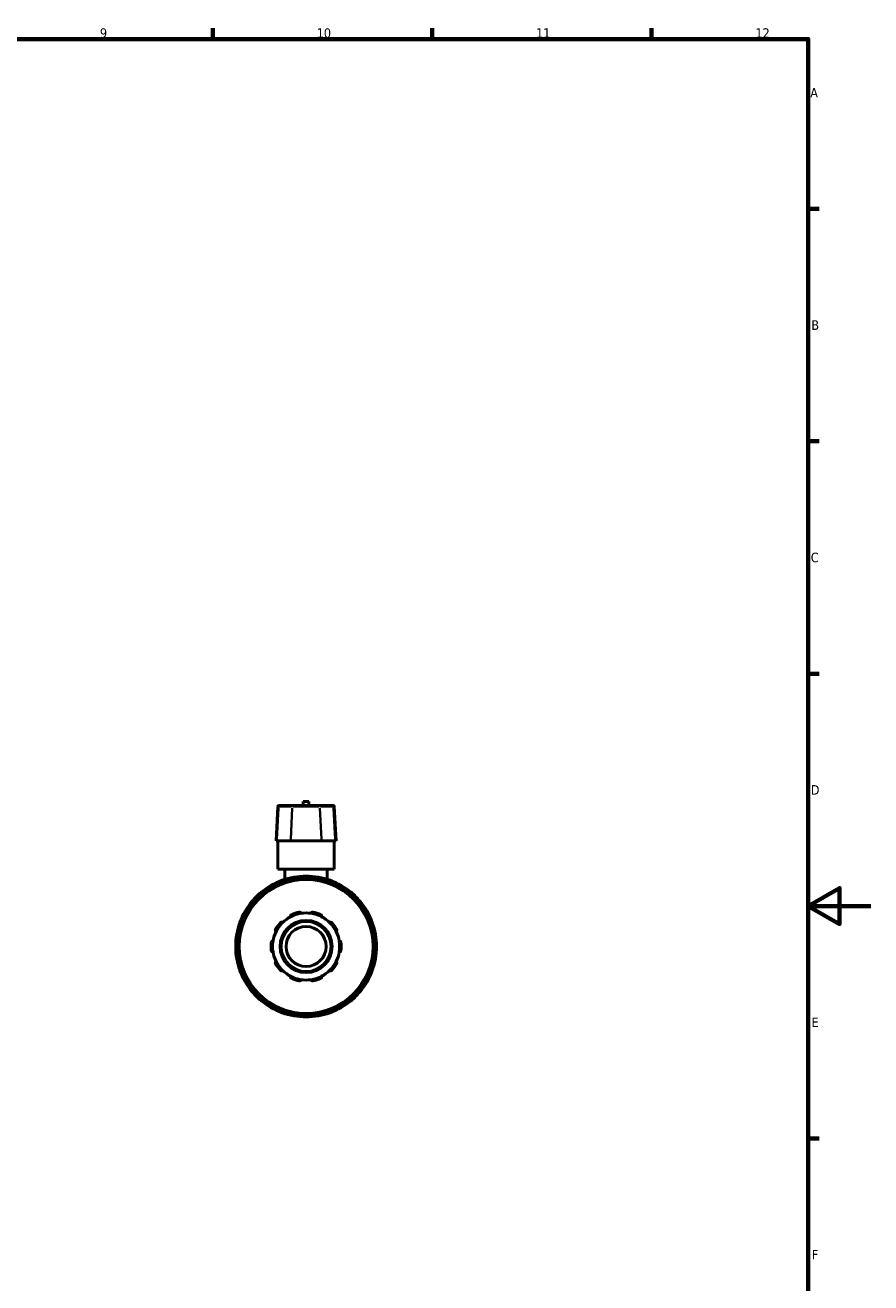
# Model space of a CAD drawing. Header units: millimetres. Extents: x 0 to 900, y -241 to 602.
# Tile 11 of 11: x 571 to 841, y 177 to 578. Entities that reach past the tile are written whole.
import ezdxf

# ---------------------------------------------------------------- set-up
doc = ezdxf.new("R2010")
doc.units = ezdxf.units.MM
for name, color, linetype, lineweight in [('Border (ANSI)', 7, 'Continuous', 70), ('Visible (ANSI)', 7, 'Continuous', 50), ('Visible Narrow (ANSI)', 7, 'Continuous', 35)]:
    doc.layers.add(name, color=color, linetype=linetype, lineweight=lineweight)
doc.styles.add('Note Text (ANSI)', font='tahoma.ttf')

# ---------------------------------------------------------------- blocks, each defined once
blk = doc.blocks.new('Borders Default Border')
at = {"layer": 'Border (ANSI)'}
for p, q in [((630.75, 574), (630.75, 577.45)), ((700.83, 574), (700.83, 577.45)), ((770.92, 574), (770.92, 577.45)), ((821, 519.75), (824.45, 519.75)), ((821, 445.5), (824.45, 445.5)), ((821, 371.25), (824.45, 371.25)), ((821, 222.75), (824.45, 222.75))]:
    blk.add_line(p, q, dxfattribs=at)
at = {"layer": 'Border (ANSI)', "flags": 128}
for points in [[(20, 20), (20, 574), (821, 574), (821, 20), (20, 20)], [(841, 297), (821, 297), (831, 302.77), (831, 291.23), (821, 297)]]:
    blk.add_lwpolyline(points, dxfattribs=at)
at = {"layer": 'Border (ANSI)', "attachment_point": 7, "style": 'Note Text (ANSI)'}
for s, insert, char_height in [('9', (594.7, 574.34), 3.05), ('10', (663.96, 574.34), 3.048), ('11', (734.04, 574.4), 3.048), ('12', (804.13, 574.4), 3.048), ('A', (821.63, 555.35), 3.05), ('B', (821.99, 481.1), 3.05), ('C', (821.8, 406.8), 3.05), ('D', (821.81, 332.6), 3.05), ('E', (822.05, 258.35), 3.05), ('F', (822.14, 184.1), 3.05)]:
    blk.add_mtext(s, dxfattribs=dict(at, insert=insert, char_height=char_height))

msp = doc.modelspace()

# ---------------------------------------------------------------- linework, layer by layer
at = {"layer": 'Visible (ANSI)'}
for p, q in [((661.469, 330.442), (659.669, 330.442)), ((659.669, 329.092), (659.669, 330.442)), ((661.469, 329.092), (661.469, 330.442)), ((651.553, 328.789), (650.98, 317.842)), ((651.873, 329.092), (652.108, 329.092)), ((656.486, 329.092), (652.108, 329.092)), ((656.486, 329.092), (664.652, 329.092)), ((669.031, 329.092), (664.652, 329.092)), ((669.031, 329.092), (669.265, 329.092)), ((669.585, 328.789), (670.159, 317.842)), ((651.238, 317.842), (650.98, 317.842)), ((651.238, 317.842), (655.617, 317.842)), ((651.569, 308.842), (651.569, 317.842)), ((665.521, 317.842), (655.617, 317.842)), ((665.521, 317.842), (669.9, 317.842)), ((669.569, 308.842), (669.569, 317.842)), ((670.159, 317.842), (669.9, 317.842)), ((669.569, 308.842), (651.569, 308.842)), ((653.819, 308.842), (653.819, 305.556)), ((657.194, 305.427), (657.194, 305.772)), ((663.944, 305.772), (663.944, 305.427)), ((667.319, 308.842), (667.319, 305.556)), ((652.652, 304.555), (652.825, 304.256)), ((668.314, 304.256), (668.486, 304.555)), ((643.481, 297.855), (643.78, 297.683)), ((646.979, 300.881), (646.806, 301.18)), ((674.332, 301.18), (674.159, 300.881)), ((677.358, 297.683), (677.657, 297.855)), ((640.405, 291.837), (640.106, 292.01)), ((681.032, 292.01), (680.733, 291.837)), ((638.889, 287.467), (639.234, 287.467)), ((681.904, 287.467), (682.249, 287.467)), ((639.234, 280.717), (638.889, 280.717)), ((682.249, 280.717), (681.904, 280.717)), ((640.106, 276.175), (640.405, 276.348)), ((680.733, 276.348), (681.032, 276.175)), ((643.78, 270.502), (643.481, 270.33)), ((677.657, 270.33), (677.358, 270.502)), ((646.806, 267.005), (646.979, 267.303)), ((674.159, 267.303), (674.332, 267.005)), ((652.825, 263.928), (652.652, 263.63)), ((657.194, 262.412), (657.194, 262.758)), ((663.944, 262.758), (663.944, 262.412)), ((668.486, 263.63), (668.314, 263.928))]:
    msp.add_line(p, q, dxfattribs=at)
for radius in [21.6, 8.32, 8, 6.4]:
    msp.add_circle((660.569, 284.092), radius, dxfattribs=at)
for centre, radius, start, end in [((651.873, 328.772), 0.32, 90, 177), ((669.265, 328.772), 0.32, 3, 90), ((660.569, 284.092), 22.5, 100.08262, 109.91738), ((660.569, 284.092), 22.5, 79.91738, 100.08262), ((656.714, 305.772), 0.48, 0, 100.08262), ((664.424, 305.772), 0.48, 79.91738, 180), ((660.569, 284.092), 22.5, 70.08262, 79.91738), ((660.569, 284.092), 22.5, 109.91738, 130.08262), ((646.391, 300.94), 0.48, 30, 130.08262), ((653.068, 304.795), 0.48, 109.91738, 210), ((660.569, 284.092), 22.5, 49.91738, 70.08262), ((668.071, 304.795), 0.48, 330, 70.08262), ((674.748, 300.94), 0.48, 49.91738, 150), ((660.569, 284.092), 22.5, 139.91738, 160.08262), ((643.721, 298.271), 0.48, 139.91738, 240), ((660.569, 284.092), 22.5, 130.08262, 139.91738), ((660.569, 284.092), 22.5, 40.08262, 49.91738), ((677.417, 298.271), 0.48, 300, 40.08262), ((660.569, 284.092), 22.5, 19.91738, 40.08262), ((660.569, 284.092), 10.72, 117.41632, 134.58368), ((660.569, 284.092), 10.72, 98.58368, 117.41632), ((660.569, 284.092), 11.2, 101.14938, 114.85062), ((660.569, 284.092), 10.72, 81.41632, 98.58368), ((660.569, 284.092), 10.72, 62.58368, 81.41632), ((660.569, 284.092), 11.2, 65.14938, 78.85062), ((660.569, 284.092), 10.72, 45.41632, 62.58368), ((660.569, 284.092), 22.5, 160.08262, 169.91738), ((639.866, 291.594), 0.48, 60, 160.08262), ((660.569, 284.092), 11.2, 137.14938, 150.85062), ((660.569, 284.092), 10.72, 134.58368, 153.41632), ((660.569, 284.092), 10.72, 26.58368, 45.41632), ((660.569, 284.092), 11.2, 29.14938, 42.85062), ((681.272, 291.594), 0.48, 19.91738, 120), ((660.569, 284.092), 22.5, 10.08262, 19.91738), ((660.569, 284.092), 22.5, 169.91738, 190.08262), ((638.889, 287.947), 0.48, 169.91738, 270), ((660.569, 284.092), 11.2, 173.14938, 186.85062), ((660.569, 284.092), 10.72, 170.58368, 189.41632), ((660.569, 284.092), 10.72, 153.41632, 170.58368), ((660.569, 284.092), 10.72, 9.41632, 26.58368), ((660.569, 284.092), 10.72, 350.58368, 9.41632), ((660.569, 284.092), 11.2, 353.14938, 6.85062), ((682.249, 287.947), 0.48, 270, 10.08262), ((660.569, 284.092), 22.5, 349.91738, 10.08262), ((660.569, 284.092), 10.72, 189.41632, 206.58368), ((660.569, 284.092), 10.72, 333.41632, 350.58368), ((638.889, 280.237), 0.48, 90, 190.08262), ((660.569, 284.092), 22.5, 190.08262, 199.91738), ((660.569, 284.092), 11.2, 209.14938, 222.85062), ((660.569, 284.092), 10.72, 206.58368, 225.41632), ((660.569, 284.092), 10.72, 314.58368, 333.41632), ((660.569, 284.092), 11.2, 317.14938, 330.85062), ((660.569, 284.092), 22.5, 340.08262, 349.91738), ((682.249, 280.237), 0.48, 349.91738, 90), ((660.569, 284.092), 22.5, 199.91738, 220.08262), ((639.866, 276.591), 0.48, 199.91738, 300), ((660.569, 284.092), 10.72, 225.41632, 242.58368), ((660.569, 284.092), 10.72, 242.58368, 261.41632), ((660.569, 284.092), 11.2, 245.14938, 258.85062), ((660.569, 284.092), 10.72, 261.41632, 278.58368), ((660.569, 284.092), 10.72, 278.58368, 297.41632), ((660.569, 284.092), 11.2, 281.14938, 294.85062), ((660.569, 284.092), 10.72, 297.41632, 314.58368), ((660.569, 284.092), 22.5, 319.91738, 340.08262), ((681.272, 276.591), 0.48, 240, 340.08262), ((643.721, 269.914), 0.48, 120, 220.08262), ((660.569, 284.092), 22.5, 220.08262, 229.91738), ((660.569, 284.092), 22.5, 310.08262, 319.91738), ((677.417, 269.914), 0.48, 319.91738, 60), ((646.391, 267.245), 0.48, 229.91738, 330), ((660.569, 284.092), 22.5, 229.91738, 250.08262), ((660.569, 284.092), 22.5, 289.91738, 310.08262), ((674.748, 267.245), 0.48, 210, 310.08262), ((653.068, 263.39), 0.48, 150, 250.08262), ((660.569, 284.092), 22.5, 250.08262, 259.91738), ((656.714, 262.412), 0.48, 259.91738, 0), ((660.569, 284.092), 22.5, 259.91738, 280.08262), ((664.424, 262.412), 0.48, 180, 280.08262), ((660.569, 284.092), 22.5, 280.08262, 289.91738), ((668.071, 263.39), 0.48, 289.91738, 30)]:
    msp.add_arc(centre, radius, start, end, dxfattribs=at)
for points, knots in [([(655.633, 293.608), (655.609, 293.658), (655.591, 293.716), (655.58, 293.842), (655.588, 293.911), (655.628, 294.028), (655.658, 294.084), (655.723, 294.159), (655.748, 294.182), (655.802, 294.223), (655.831, 294.241), (655.862, 294.255)], [0.17258948, 0.17258948, 0.17258948, 0.17258948, 0.195916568, 0.195916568, 0.220756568, 0.220756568, 0.24117212, 0.24117212, 0.251379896, 0.251379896, 0.261587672, 0.261587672, 0.261587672, 0.261587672]), ([(658.403, 295.081), (658.437, 295.088), (658.471, 295.091), (658.539, 295.089), (658.573, 295.085), (658.669, 295.063), (658.727, 295.035), (658.828, 294.964), (658.874, 294.913), (658.939, 294.804), (658.96, 294.747), (658.969, 294.692)], [0.090511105, 0.090511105, 0.090511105, 0.090511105, 0.100718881, 0.100718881, 0.110926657, 0.110926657, 0.131342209, 0.131342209, 0.15618221, 0.15618221, 0.179509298, 0.179509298, 0.179509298, 0.179509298]), ([(662.169, 294.692), (662.179, 294.747), (662.199, 294.804), (662.264, 294.913), (662.31, 294.964), (662.411, 295.035), (662.469, 295.063), (662.565, 295.085), (662.599, 295.089), (662.667, 295.091), (662.701, 295.088), (662.735, 295.081)], [0.17258948, 0.17258948, 0.17258948, 0.17258948, 0.195916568, 0.195916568, 0.220756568, 0.220756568, 0.24117212, 0.24117212, 0.251379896, 0.251379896, 0.261587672, 0.261587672, 0.261587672, 0.261587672]), ([(665.276, 294.255), (665.307, 294.241), (665.336, 294.223), (665.391, 294.182), (665.415, 294.159), (665.48, 294.084), (665.51, 294.028), (665.55, 293.911), (665.558, 293.842), (665.547, 293.716), (665.53, 293.658), (665.505, 293.608)], [0.090511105, 0.090511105, 0.090511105, 0.090511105, 0.100718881, 0.100718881, 0.110926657, 0.110926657, 0.131342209, 0.131342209, 0.15618221, 0.15618221, 0.179509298, 0.179509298, 0.179509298, 0.179509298]), ([(650.982, 288.89), (650.933, 288.916), (650.885, 288.952), (650.802, 289.048), (650.768, 289.108), (650.732, 289.226), (650.723, 289.289), (650.731, 289.388), (650.738, 289.421), (650.757, 289.486), (650.771, 289.518), (650.788, 289.548)], [0.17258948, 0.17258948, 0.17258948, 0.17258948, 0.195916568, 0.195916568, 0.220756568, 0.220756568, 0.24117212, 0.24117212, 0.251379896, 0.251379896, 0.261587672, 0.261587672, 0.261587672, 0.261587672]), ([(652.358, 291.709), (652.381, 291.734), (652.407, 291.757), (652.463, 291.796), (652.493, 291.812), (652.584, 291.851), (652.647, 291.862), (652.771, 291.864), (652.838, 291.85), (652.954, 291.801), (653.004, 291.766), (653.044, 291.727)], [0.090511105, 0.090511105, 0.090511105, 0.090511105, 0.100718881, 0.100718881, 0.110926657, 0.110926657, 0.131342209, 0.131342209, 0.15618221, 0.15618221, 0.179509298, 0.179509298, 0.179509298, 0.179509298]), ([(668.094, 291.727), (668.134, 291.766), (668.184, 291.801), (668.3, 291.85), (668.368, 291.864), (668.491, 291.862), (668.554, 291.851), (668.645, 291.812), (668.675, 291.796), (668.731, 291.757), (668.757, 291.734), (668.78, 291.709)], [0.17258948, 0.17258948, 0.17258948, 0.17258948, 0.195916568, 0.195916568, 0.220756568, 0.220756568, 0.24117212, 0.24117212, 0.251379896, 0.251379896, 0.261587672, 0.261587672, 0.261587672, 0.261587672]), ([(670.351, 289.548), (670.367, 289.518), (670.381, 289.486), (670.401, 289.421), (670.407, 289.388), (670.415, 289.289), (670.407, 289.226), (670.37, 289.108), (670.336, 289.048), (670.253, 288.952), (670.205, 288.916), (670.156, 288.89)], [0.090511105, 0.090511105, 0.090511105, 0.090511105, 0.100718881, 0.100718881, 0.110926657, 0.110926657, 0.131342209, 0.131342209, 0.15618221, 0.15618221, 0.179509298, 0.179509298, 0.179509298, 0.179509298]), ([(649.449, 285.428), (649.453, 285.462), (649.461, 285.496), (649.483, 285.56), (649.498, 285.591), (649.549, 285.675), (649.593, 285.722), (649.692, 285.796), (649.755, 285.824), (649.878, 285.853), (649.939, 285.854), (649.994, 285.846)], [0.090511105, 0.090511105, 0.090511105, 0.090511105, 0.100718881, 0.100718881, 0.110926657, 0.110926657, 0.131342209, 0.131342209, 0.15618221, 0.15618221, 0.179509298, 0.179509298, 0.179509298, 0.179509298]), ([(671.145, 285.846), (671.2, 285.854), (671.26, 285.853), (671.384, 285.824), (671.446, 285.796), (671.545, 285.722), (671.59, 285.675), (671.641, 285.591), (671.655, 285.56), (671.677, 285.496), (671.685, 285.462), (671.689, 285.428)], [0.17258948, 0.17258948, 0.17258948, 0.17258948, 0.195916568, 0.195916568, 0.220756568, 0.220756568, 0.24117212, 0.24117212, 0.251379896, 0.251379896, 0.261587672, 0.261587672, 0.261587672, 0.261587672]), ([(649.994, 282.339), (649.939, 282.331), (649.878, 282.332), (649.755, 282.36), (649.692, 282.389), (649.593, 282.463), (649.549, 282.509), (649.498, 282.594), (649.483, 282.625), (649.461, 282.689), (649.453, 282.723), (649.449, 282.756)], [0.17258948, 0.17258948, 0.17258948, 0.17258948, 0.195916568, 0.195916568, 0.220756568, 0.220756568, 0.24117212, 0.24117212, 0.251379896, 0.251379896, 0.261587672, 0.261587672, 0.261587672, 0.261587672]), ([(671.689, 282.756), (671.685, 282.723), (671.677, 282.689), (671.655, 282.625), (671.641, 282.594), (671.59, 282.509), (671.545, 282.463), (671.446, 282.389), (671.384, 282.36), (671.26, 282.332), (671.2, 282.331), (671.145, 282.339)], [0.090511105, 0.090511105, 0.090511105, 0.090511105, 0.100718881, 0.100718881, 0.110926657, 0.110926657, 0.131342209, 0.131342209, 0.15618221, 0.15618221, 0.179509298, 0.179509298, 0.179509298, 0.179509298]), ([(650.788, 278.637), (650.771, 278.667), (650.757, 278.698), (650.738, 278.764), (650.731, 278.797), (650.723, 278.895), (650.732, 278.959), (650.768, 279.077), (650.802, 279.137), (650.885, 279.232), (650.933, 279.269), (650.982, 279.295)], [0.090511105, 0.090511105, 0.090511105, 0.090511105, 0.100718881, 0.100718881, 0.110926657, 0.110926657, 0.131342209, 0.131342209, 0.15618221, 0.15618221, 0.179509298, 0.179509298, 0.179509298, 0.179509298]), ([(670.156, 279.295), (670.205, 279.269), (670.253, 279.232), (670.336, 279.137), (670.37, 279.077), (670.407, 278.959), (670.415, 278.895), (670.407, 278.797), (670.401, 278.764), (670.381, 278.698), (670.367, 278.667), (670.351, 278.637)], [0.17258948, 0.17258948, 0.17258948, 0.17258948, 0.195916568, 0.195916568, 0.220756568, 0.220756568, 0.24117212, 0.24117212, 0.251379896, 0.251379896, 0.261587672, 0.261587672, 0.261587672, 0.261587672]), ([(653.044, 276.457), (653.004, 276.419), (652.954, 276.384), (652.838, 276.335), (652.771, 276.321), (652.647, 276.323), (652.584, 276.334), (652.493, 276.373), (652.463, 276.389), (652.407, 276.428), (652.381, 276.45), (652.358, 276.475)], [0.17258948, 0.17258948, 0.17258948, 0.17258948, 0.195916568, 0.195916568, 0.220756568, 0.220756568, 0.24117212, 0.24117212, 0.251379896, 0.251379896, 0.261587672, 0.261587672, 0.261587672, 0.261587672]), ([(655.862, 273.929), (655.831, 273.944), (655.802, 273.961), (655.748, 274.002), (655.723, 274.026), (655.658, 274.1), (655.628, 274.157), (655.588, 274.274), (655.58, 274.342), (655.591, 274.468), (655.609, 274.527), (655.633, 274.576)], [0.090511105, 0.090511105, 0.090511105, 0.090511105, 0.100718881, 0.100718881, 0.110926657, 0.110926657, 0.131342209, 0.131342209, 0.15618221, 0.15618221, 0.179509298, 0.179509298, 0.179509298, 0.179509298]), ([(658.969, 273.492), (658.96, 273.438), (658.939, 273.381), (658.874, 273.272), (658.828, 273.221), (658.727, 273.15), (658.669, 273.122), (658.573, 273.1), (658.539, 273.095), (658.471, 273.094), (658.437, 273.097), (658.403, 273.104)], [0.17258948, 0.17258948, 0.17258948, 0.17258948, 0.195916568, 0.195916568, 0.220756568, 0.220756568, 0.24117212, 0.24117212, 0.251379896, 0.251379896, 0.261587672, 0.261587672, 0.261587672, 0.261587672]), ([(662.735, 273.104), (662.701, 273.097), (662.667, 273.094), (662.599, 273.095), (662.565, 273.1), (662.469, 273.122), (662.411, 273.15), (662.31, 273.221), (662.264, 273.272), (662.199, 273.381), (662.179, 273.438), (662.169, 273.492)], [0.090511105, 0.090511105, 0.090511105, 0.090511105, 0.100718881, 0.100718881, 0.110926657, 0.110926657, 0.131342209, 0.131342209, 0.15618221, 0.15618221, 0.179509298, 0.179509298, 0.179509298, 0.179509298]), ([(665.505, 274.576), (665.53, 274.527), (665.547, 274.468), (665.558, 274.342), (665.55, 274.274), (665.51, 274.157), (665.48, 274.1), (665.415, 274.026), (665.391, 274.002), (665.336, 273.961), (665.307, 273.944), (665.276, 273.929)], [0.17258948, 0.17258948, 0.17258948, 0.17258948, 0.195916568, 0.195916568, 0.220756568, 0.220756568, 0.24117212, 0.24117212, 0.251379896, 0.251379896, 0.261587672, 0.261587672, 0.261587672, 0.261587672]), ([(668.78, 276.475), (668.757, 276.45), (668.731, 276.428), (668.675, 276.389), (668.645, 276.373), (668.554, 276.334), (668.491, 276.323), (668.368, 276.321), (668.3, 276.335), (668.184, 276.384), (668.134, 276.419), (668.094, 276.457)], [0.090511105, 0.090511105, 0.090511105, 0.090511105, 0.100718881, 0.100718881, 0.110926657, 0.110926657, 0.131342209, 0.131342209, 0.15618221, 0.15618221, 0.179509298, 0.179509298, 0.179509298, 0.179509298])]:
    msp.add_open_spline(points, degree=3, knots=knots, dxfattribs=at)
at = {"layer": 'Visible Narrow (ANSI)'}
for p, q in [((651.769, 328.242), (651.266, 318.39)), ((651.773, 328.789), (651.554, 328.789)), ((652.015, 328.789), (655.956, 328.789)), ((656.147, 328.242), (655.645, 318.39)), ((664.785, 328.789), (656.353, 328.789)), ((664.991, 328.242), (665.493, 318.39)), ((665.182, 328.789), (669.123, 328.789)), ((669.584, 328.789), (669.365, 328.789)), ((669.37, 328.242), (669.872, 318.39)), ((656.708, 305.809), (656.63, 306.243)), ((656.714, 305.751), (656.714, 305.367)), ((656.752, 305.772), (657.193, 305.772)), ((663.946, 305.772), (664.386, 305.772)), ((664.424, 305.367), (664.424, 305.751)), ((664.508, 306.243), (664.431, 305.809)), ((652.653, 304.556), (653.035, 304.776)), ((652.905, 305.245), (653.055, 304.831)), ((653.27, 304.444), (653.078, 304.777)), ((668.06, 304.777), (667.868, 304.444)), ((668.083, 304.831), (668.234, 305.245)), ((668.103, 304.776), (668.485, 304.556)), ((643.355, 298.579), (643.692, 298.295)), ((643.482, 297.856), (643.702, 298.238)), ((644.072, 298.068), (643.74, 298.26)), ((646.366, 300.969), (646.083, 301.306)), ((646.401, 300.922), (646.593, 300.589)), ((646.423, 300.959), (646.805, 301.18)), ((674.333, 301.18), (674.715, 300.959)), ((674.545, 300.589), (674.737, 300.922)), ((675.056, 301.306), (674.772, 300.969)), ((677.399, 298.26), (677.066, 298.068)), ((677.436, 298.238), (677.656, 297.856)), ((677.446, 298.295), (677.783, 298.579)), ((639.831, 291.607), (639.416, 291.757)), ((639.885, 291.626), (640.106, 292.008)), ((639.885, 291.583), (640.217, 291.391)), ((680.921, 291.391), (681.254, 291.583)), ((681.033, 292.008), (681.253, 291.626)), ((681.722, 291.757), (681.307, 291.607)), ((638.418, 288.031), (638.852, 287.954)), ((638.889, 287.469), (638.889, 287.91)), ((639.295, 287.947), (638.911, 287.947)), ((682.228, 287.947), (681.844, 287.947)), ((682.249, 287.91), (682.249, 287.469)), ((682.286, 287.954), (682.72, 288.031)), ((638.852, 280.231), (638.418, 280.154)), ((638.889, 280.275), (638.889, 280.716)), ((638.911, 280.237), (639.295, 280.237)), ((681.844, 280.237), (682.228, 280.237)), ((682.249, 280.716), (682.249, 280.275)), ((682.72, 280.154), (682.286, 280.231)), ((639.416, 276.428), (639.831, 276.578)), ((640.217, 276.794), (639.885, 276.602)), ((640.106, 276.177), (639.885, 276.558)), ((681.254, 276.602), (680.921, 276.794)), ((681.253, 276.558), (681.033, 276.177)), ((681.307, 276.578), (681.722, 276.428)), ((643.692, 269.89), (643.355, 269.606)), ((643.702, 269.946), (643.482, 270.328)), ((643.74, 269.925), (644.072, 270.117)), ((677.066, 270.117), (677.399, 269.925)), ((677.656, 270.328), (677.436, 269.946)), ((677.783, 269.606), (677.446, 269.89)), ((646.083, 266.878), (646.366, 267.216)), ((646.593, 267.596), (646.401, 267.263)), ((646.805, 267.005), (646.423, 267.226)), ((674.715, 267.226), (674.333, 267.005)), ((674.737, 267.263), (674.545, 267.596)), ((674.772, 267.216), (675.056, 266.878)), ((653.035, 263.408), (652.653, 263.629)), ((653.055, 263.354), (652.905, 262.94)), ((653.078, 263.408), (653.27, 263.741)), ((656.63, 261.941), (656.708, 262.375)), ((656.714, 262.818), (656.714, 262.434)), ((657.193, 262.412), (656.752, 262.412)), ((664.386, 262.412), (663.946, 262.412)), ((664.424, 262.434), (664.424, 262.818)), ((664.431, 262.375), (664.508, 261.941)), ((667.868, 263.741), (668.06, 263.408)), ((668.234, 262.94), (668.083, 263.354)), ((668.485, 263.629), (668.103, 263.408))]:
    msp.add_line(p, q, dxfattribs=at)
msp.add_circle((660.569, 284.092), 21.28, dxfattribs=at)
for start, end in [(100.57436, 109.42564), (82.04972, 97.95028), (70.57436, 79.42564), (112.04972, 127.95028), (52.04972, 67.95028), (142.04972, 157.95028), (130.57436, 139.42564), (40.57436, 49.42564), (22.04972, 37.95028), (160.57436, 169.42564), (10.57436, 19.42564), (172.04972, 187.95028), (352.04972, 7.95028), (190.57436, 199.42564), (340.57436, 349.42564), (202.04972, 217.95028), (322.04972, 337.95028), (220.57436, 229.42564), (310.57436, 319.42564), (232.04972, 247.95028), (292.04972, 307.95028), (250.57436, 259.42564), (262.04972, 277.95028), (280.57436, 289.42564)]:
    msp.add_arc((660.569, 284.092), 22.02, start, end, dxfattribs=at)
for centre, start_param, end_param in [((652.108, 328.772), 0.0759218, 1.4425146), ((656.486, 328.772), 0.0759218, 1.4425146), ((664.652, 328.772), 4.8406707, 6.2072635), ((669.031, 328.772), 4.8406707, 6.2072635)]:
    msp.add_ellipse(centre, major_axis=(0, 0.32), ratio=0.9730085, start_param=start_param, end_param=end_param, dxfattribs=at)

# ---------------------------------------------------------------- block references
msp.add_blockref('Borders Default Border', (0, 0))

doc.saveas('drawing.dxf')
